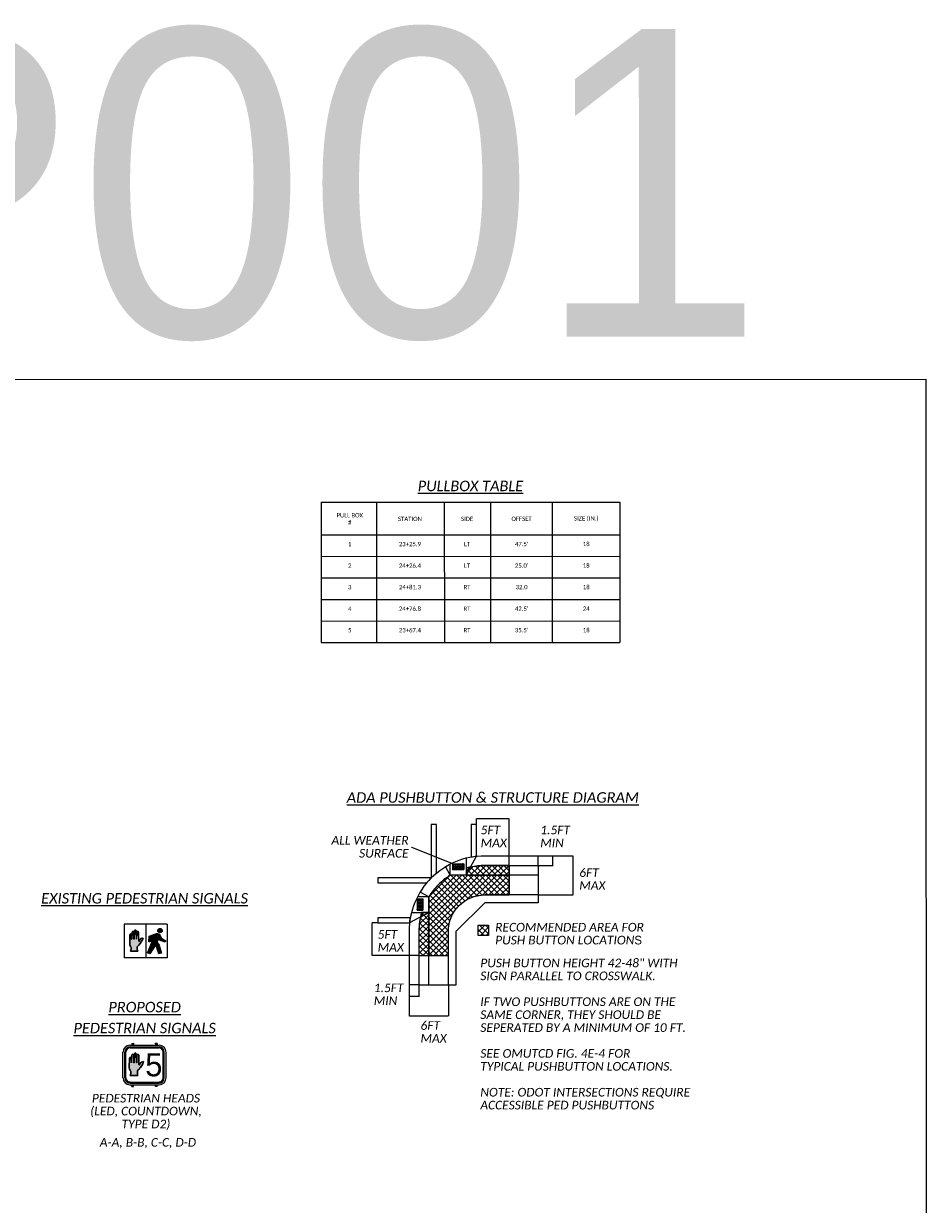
# Model space of a CAD drawing. Header units: feet. Extents: x 2244505 to 2247509, y 596053 to 600122.
# Tile 16 of 16: x 2247216 to 2247509, y 599739 to 600122. Entities that reach past the tile are written whole.
import ezdxf
from ezdxf.enums import TextEntityAlignment as Align

# ---------------------------------------------------------------- set-up
doc = ezdxf.new("R2010")
doc.units = ezdxf.units.FT
doc.header["$MEASUREMENT"] = 0
doc.linetypes.add('OhDOT_USTN1', pattern=[0.055, 0.014, -0.041])
doc.layers.add('SC_Scratch1', color=7, linetype='Continuous', plot=False)
for name, color, linetype in [('SG_P_Text', 7, 'Continuous'), ('SG_X_Mast_Arm', 7, 'OhDOT_USTN1'), ('SH_Data', 7, 'Continuous'), ('SH_Text', 7, 'Continuous'), ('SN_X_Public', 3, 'Continuous'), ('TX_P_20', 7, 'Continuous')]:
    doc.layers.add(name, color=color, linetype=linetype)
doc.styles.add('Font 70-Title', font='txt', dxfattribs={"width": 1.15, "height": 0.2})
doc.styles.add('P_Slanted_Normal', font='calibrii.ttf', dxfattribs={"height": 0.14})
doc.styles.add('P_Slanted_Subtitle', font='calibrii.ttf', dxfattribs={"height": 0.17})
doc.styles.add('Slanted-Normal', font='font31.shx', dxfattribs={"height": 0.14})
doc.styles.add('Slanted-Normal LS 0.50', font='font31.shx', dxfattribs={"height": 0.14})
doc.styles.get("Standard").update_dxf_attribs({"font": 'arial.ttf'})
doc.dimstyles.get("Standard").update_dxf_attribs({"dimtxt": 0.18, "dimasz": 0.18, "dimexe": 0.18, "dimexo": 0.0625, "dimgap": 0.09, "dimtad": 0, "dimtih": 1, "dimtoh": 1, "dimdec": 4, "dimzin": 0, "dimdsep": 46, "dimtxsty": 'Standard', "dimcen": 0.09, "dimadec": 0, "dimazin": 0, "dimtfac": 1, "dimtdec": 4, "dimtofl": 0, "dimtmove": 0, "dimatfit": 3, "dimfxl": 1, "dimtolj": 1, "dimtzin": 0, "dimarcsym": 0})

# ---------------------------------------------------------------- blocks, each defined once
blk = doc.blocks.new('*D1161')
at = {"layer": 'Defpoints', "color": 0, "linetype": 'Continuous', "transparency": 16777216}
for p in [(2247341.16, 599809.89), (2247353.91, 599809.89), (2247353.91, 599799.77)]:
    blk.add_point(p, dxfattribs=at)
at = {"layer": 'SH_Text', "color": 97, "linetype": 'Continuous', "lineweight": 0, "transparency": 16777216}
for p, q in [((2247341.16, 599809.82), (2247341.16, 599799.7)), ((2247353.91, 599809.82), (2247353.91, 599799.7)), ((2247341.3, 599799.77), (2247353.77, 599799.77))]:
    blk.add_line(p, q, dxfattribs=at)
at = {"layer": 'SH_Text', "color": 97, "linetype": 'Continuous', "transparency": 16777216}
for points in [[(2247341.3, 599799.8), (2247341.3, 599799.75), (2247341.16, 599799.77)], [(2247353.77, 599799.8), (2247353.77, 599799.75), (2247353.91, 599799.77)]]:
    blk.add_solid(points, dxfattribs=at)
blk = doc.blocks.new('*D1162')
at = {"layer": 'Defpoints', "color": 0, "linetype": 'Continuous', "transparency": 16777216}
for p in [(2247383.12, 599851.85), (2247394.41, 599851.85), (2247383.12, 599839.1)]:
    blk.add_point(p, dxfattribs=at)
at = {"layer": 'SH_Text', "color": 97, "linetype": 'Continuous', "lineweight": 0, "transparency": 16777216}
for p, q in [((2247383.19, 599851.85), (2247394.48, 599851.85)), ((2247394.41, 599839.24), (2247394.41, 599851.71)), ((2247383.19, 599839.1), (2247394.48, 599839.1))]:
    blk.add_line(p, q, dxfattribs=at)
at = {"layer": 'SH_Text', "color": 97, "linetype": 'Continuous', "transparency": 16777216}
for points in [[(2247394.43, 599851.71), (2247394.38, 599851.71), (2247394.41, 599851.85)], [(2247394.43, 599839.24), (2247394.38, 599839.24), (2247394.41, 599839.1)]]:
    blk.add_solid(points, dxfattribs=at)
blk = doc.blocks.new('*D1163')
at = {"layer": 'Defpoints', "color": 0, "linetype": 'Continuous', "transparency": 16777216}
for p in [(2247330.98, 599830), (2247329.1, 599819.37), (2247344.35, 599819.37)]:
    blk.add_point(p, dxfattribs=at)
at = {"layer": 'SH_Text', "color": 97, "linetype": 'Continuous', "lineweight": 0, "transparency": 16777216}
for p, q in [((2247330.91, 599830), (2247329.03, 599830)), ((2247329.1, 599829.86), (2247329.1, 599819.51)), ((2247344.28, 599819.37), (2247329.03, 599819.37))]:
    blk.add_line(p, q, dxfattribs=at)
at = {"layer": 'SH_Text', "color": 97, "linetype": 'Continuous', "transparency": 16777216}
for points in [[(2247329.12, 599829.86), (2247329.07, 599829.86), (2247329.1, 599830)], [(2247329.12, 599819.51), (2247329.07, 599819.51), (2247329.1, 599819.37)]]:
    blk.add_solid(points, dxfattribs=at)
blk = doc.blocks.new('*D1164')
at = {"layer": 'Defpoints', "color": 0, "linetype": 'Continuous', "transparency": 16777216}
for p in [(2247363.01, 599863.86), (2247363.01, 599862.03), (2247373.63, 599848.66)]:
    blk.add_point(p, dxfattribs=at)
at = {"layer": 'SH_Text', "color": 97, "linetype": 'Continuous', "lineweight": 0, "transparency": 16777216}
for p, q in [((2247363.01, 599862.1), (2247363.01, 599863.93)), ((2247373.49, 599863.86), (2247363.15, 599863.86)), ((2247373.63, 599848.73), (2247373.63, 599863.93))]:
    blk.add_line(p, q, dxfattribs=at)
at = {"layer": 'SH_Text', "color": 97, "linetype": 'Continuous', "transparency": 16777216}
for points in [[(2247363.15, 599863.89), (2247363.15, 599863.84), (2247363.01, 599863.86)], [(2247373.49, 599863.89), (2247373.49, 599863.84), (2247373.63, 599863.86)]]:
    blk.add_solid(points, dxfattribs=at)
blk = doc.blocks.new('*D1165')
at = {"layer": 'Defpoints', "color": 0, "linetype": 'Continuous', "transparency": 16777216}
for p in [(2247341.16, 599809.89), (2247344.35, 599809.89), (2247341.16, 599806.06)]:
    blk.add_point(p, dxfattribs=at)
at = {"layer": 'SH_Text', "color": 97, "linetype": 'Continuous', "lineweight": 0, "transparency": 16777216}
for p, q in [((2247341.16, 599809.82), (2247341.16, 599805.99)), ((2247344.35, 599809.82), (2247344.35, 599805.99)), ((2247344.21, 599806.06), (2247341.3, 599806.06))]:
    blk.add_line(p, q, dxfattribs=at)
at = {"layer": 'SH_Text', "color": 97, "linetype": 'Continuous', "transparency": 16777216}
for points in [[(2247341.3, 599806.08), (2247341.3, 599806.03), (2247341.16, 599806.06)], [(2247344.21, 599806.08), (2247344.21, 599806.03), (2247344.35, 599806.06)]]:
    blk.add_solid(points, dxfattribs=at)
blk = doc.blocks.new('*D1166')
at = {"layer": 'Defpoints', "color": 0, "linetype": 'Continuous', "transparency": 16777216}
for p in [(2247383.12, 599851.85), (2247387.85, 599851.85), (2247383.12, 599848.66)]:
    blk.add_point(p, dxfattribs=at)
at = {"layer": 'SH_Text', "color": 97, "linetype": 'Continuous', "lineweight": 0, "transparency": 16777216}
for p, q in [((2247383.19, 599851.85), (2247387.92, 599851.85)), ((2247387.85, 599848.8), (2247387.85, 599851.71)), ((2247383.19, 599848.66), (2247387.92, 599848.66))]:
    blk.add_line(p, q, dxfattribs=at)
at = {"layer": 'SH_Text', "color": 97, "linetype": 'Continuous', "transparency": 16777216}
for points in [[(2247387.88, 599851.71), (2247387.83, 599851.71), (2247387.85, 599851.85)], [(2247387.88, 599848.8), (2247387.83, 599848.8), (2247387.85, 599848.66)]]:
    blk.add_solid(points, dxfattribs=at)
blk = doc.blocks.new('HAND')
at = {"color": 4, "linetype": 'Continuous', "lineweight": 0, "flags": 128}
blk.add_lwpolyline([(0.0327, -0.0008), (-0.0313, -0.0008), (-0.0313, -0.0008, 0.132671), (-0.0271, 0.0154), (-0.0271, 0.0154), (-0.0271, 0.0308), (-0.0271, 0.0308, 0.167102), (-0.032, 0.0432), (-0.032, 0.0432, -0.191036), (-0.0387, 0.0626), (-0.0387, 0.0626), (-0.0372, 0.143), (-0.0372, 0.143, -1), (-0.0227, 0.143), (-0.0227, 0.143), (-0.0215, 0.105), (-0.0215, 0.105, 1.105459), (-0.0196, 0.1047), (-0.0197, 0.1045), (-0.0167, 0.1665), (-0.0167, 0.1665, -1), (-0.0022, 0.1665), (-0.0022, 0.1665), (-0.0014, 0.105), (-0.0014, 0.105, 1.105459), (0.0005, 0.1047), (0.0004, 0.1045), (0.004, 0.1776), (0.004, 0.1776, -1), (0.0186, 0.1776), (0.0186, 0.1776), (0.0199, 0.105), (0.0199, 0.105, 1.105459), (0.0218, 0.1047), (0.0218, 0.1045), (0.0247, 0.1659), (0.0247, 0.1659, -1), (0.0392, 0.1659), (0.0392, 0.1659), (0.0402, 0.0888), (0.0402, 0.0888, 0.624418), (0.0477, 0.089), (0.0477, 0.089, -0.280315), (0.0689, 0.113, -0.24028), (0.0796, 0.1117, -0.08382), (0.0424, 0.0526, 0.10317), (0.0284, 0.0364), (0.0284, 0.0364), (0.0284, 0.0154), (0.0284, 0.0154, 0.132671), (0.0327, -0.0008), (0.0327, -0.0008)], format="xyb", close=True, dxfattribs=at)
blk = doc.blocks.new('*U1167')
at = {"layer": 'SH_Data'}
blk.add_hatch(color=256, dxfattribs=at).paths.add_polyline_path([(-0.191, 0.05, -1.000003), (-0.197, 0.051), (-0.201, 0.265, 1), (-0.244, 0.265), (-0.254, 0.051), (-0.254, 0.051, -0.033175), (-0.254, 0.05), (-0.254, 0.05), (-0.254, 0.05, -0.995255), (-0.26, 0.051), (-0.262, 0.233), (-0.262, 0.233, 1), (-0.305, 0.233), (-0.314, 0.051), (-0.314, 0.051, -0.049362), (-0.314, 0.05), (-0.314, 0.05), (-0.314, 0.05, -0.997638), (-0.319, 0.051), (-0.323, 0.164), (-0.323, 0.164, 1), (-0.365, 0.164), (-0.37, -0.074, 0.191036), (-0.35, -0.131), (-0.35, -0.131, -0.167102), (-0.335, -0.167), (-0.335, -0.213, -0.132671), (-0.348, -0.26), (-0.159, -0.26, -0.132671), (-0.172, -0.213), (-0.172, -0.151, -0.10317), (-0.131, -0.103, 0.08382), (-0.021, 0.071, 0.24028), (-0.053, 0.075, 0.280315), (-0.115, 0.004), (-0.115, 0.004, -0.624418), (-0.137, 0.004), (-0.14, 0.231, 1), (-0.183, 0.231), (-0.191, 0.051), (-0.191, 0.051, -0.039935), (-0.191, 0.05), (-0.191, 0.05)])
for p, q in [((-0.524, -0.32), (-0.524, 0.309)), ((-0.478, -0.32), (-0.478, 0.309)), ((-0.355, 0.477), (-0.307, 0.477)), ((-0.352, 0.435), (0.352, 0.435)), ((-0.294, 0.49), (-0.311, 0.474)), ((-0.311, 0.474), (-0.309, 0.472)), ((-0.292, 0.488), (-0.309, 0.472)), ((-0.306, 0.515), (-0.306, 0.478)), ((-0.306, 0.515), (-0.269, 0.515)), ((-0.304, 0.477), (0.303, 0.477)), ((-0.28, 0.504), (-0.264, 0.521)), ((-0.278, 0.502), (-0.262, 0.519)), ((-0.266, 0.514), (-0.266, 0.477)), ((-0.262, 0.519), (-0.264, 0.521)), ((0.264, 0.521), (0.262, 0.519)), ((0.278, 0.502), (0.262, 0.519)), ((0.28, 0.504), (0.264, 0.521)), ((0.266, 0.514), (0.266, 0.477)), ((0.306, 0.515), (0.269, 0.515)), ((0.292, 0.488), (0.309, 0.472)), ((0.294, 0.49), (0.311, 0.474)), ((0.306, 0.515), (0.306, 0.478)), ((0.307, 0.477), (0.355, 0.477)), ((0.311, 0.474), (0.309, 0.472)), ((0.478, -0.32), (0.478, 0.309)), ((0.524, -0.32), (0.524, 0.309)), ((-0.355, -0.488), (0.355, -0.488)), ((-0.352, -0.446), (0.352, -0.446)), ((-0.306, -0.526), (-0.306, -0.488)), ((-0.306, -0.526), (-0.266, -0.526)), ((-0.266, -0.526), (-0.266, -0.488)), ((0.266, -0.526), (0.266, -0.488)), ((0.306, -0.526), (0.266, -0.526)), ((0.306, -0.526), (0.306, -0.488))]:
    blk.add_line(p, q, dxfattribs=at)
at = {"layer": 'SH_Data', "lineweight": 0}
for p, q in [((-0.451, 0.012), (-0.451, 0.309)), ((-0.352, 0.408), (0.352, 0.408)), ((0.451, 0.012), (0.451, 0.309)), ((-0.451, -0.32), (-0.451, 0.012)), ((0.451, -0.32), (0.451, 0.012)), ((-0.352, -0.419), (0.352, -0.419))]:
    blk.add_line(p, q, dxfattribs=at)
at = {"layer": 'SH_Data', "lineweight": 0, "flags": 128}
blk.add_lwpolyline([(-0.191, 0.05, -1.000003), (-0.197, 0.051), (-0.201, 0.265, 1), (-0.244, 0.265), (-0.254, 0.051), (-0.254, 0.051, -0.033175), (-0.254, 0.05), (-0.254, 0.05), (-0.254, 0.05, -0.995255), (-0.26, 0.051), (-0.262, 0.233), (-0.262, 0.233, 1), (-0.305, 0.233), (-0.314, 0.051), (-0.314, 0.051, -0.049362), (-0.314, 0.05), (-0.314, 0.05), (-0.314, 0.05, -0.997638), (-0.319, 0.051), (-0.323, 0.164), (-0.323, 0.164, 1), (-0.365, 0.164), (-0.37, -0.074, 0.191036), (-0.35, -0.131), (-0.35, -0.131, -0.167102), (-0.335, -0.167), (-0.335, -0.213, -0.132671), (-0.348, -0.26), (-0.159, -0.26, -0.132671), (-0.172, -0.213), (-0.172, -0.151, -0.10317), (-0.131, -0.103, 0.08382), (-0.021, 0.071, 0.24028), (-0.053, 0.075, 0.280315), (-0.115, 0.004), (-0.115, 0.004, -0.624418), (-0.137, 0.004), (-0.14, 0.231, 1), (-0.183, 0.231), (-0.191, 0.051), (-0.191, 0.051, -0.039935), (-0.191, 0.05), (-0.191, 0.05)], format="xyb", close=True, dxfattribs=at)
at = {"layer": 'SH_Data'}
for centre in [(-0.286, 0.496), (0.286, 0.496)]:
    blk.add_circle(centre, 0.0102, dxfattribs=at)
for centre, radius, start, end in [((-0.355, 0.309), 0.168, 90, 180), ((-0.352, 0.309), 0.126, 90, 180), ((0.352, 0.309), 0.126, 360, 90), ((0.355, 0.309), 0.168, 360, 90), ((-0.355, -0.32), 0.168, 180, 270), ((-0.352, -0.32), 0.126, 180, 270), ((0.352, -0.32), 0.126, 270, 360), ((0.355, -0.32), 0.168, 270, 360)]:
    blk.add_arc(centre, radius, start, end, dxfattribs=at)
at = {"layer": 'SH_Data', "lineweight": 0}
for centre, start, end in [((-0.352, 0.309), 90, 180), ((0.352, 0.309), 360, 90), ((-0.352, -0.32), 180, 270), ((0.352, -0.32), 270, 360)]:
    blk.add_arc(centre, 0.0989, start, end, dxfattribs=at)
at = {"layer": 'SH_Data', "color": 4, "linetype": 'Continuous', "lineweight": 0, "ltscale": 0.075, "xscale": 2.947582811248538, "yscale": 2.947582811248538, "zscale": 5.895165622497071, "rotation": 359.9999999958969}
blk.add_blockref('HAND', (-0.256, -0.258), dxfattribs=at)
at = {"layer": 'SH_Data', "style": 'Font 70-Title'}
blk.add_text('5', height=0.562, dxfattribs=at).set_placement((0.017, 0.281), align=Align.TOP_LEFT)

msp = doc.modelspace()

# ---------------------------------------------------------------- hatches: boundary and pattern name
at = {"layer": 'SH_Text'}
h = msp.add_hatch(dxfattribs=at)
h.set_pattern_fill('CROSSHATCH', color=256, scale=0.13369, angle=0.00097, style=0, pattern_type=2)
h.set_pattern_definition([(45.001, (2247354.6311, 599836.1223), (-0.94535, 0.945315), []), (315.001, (2247354.6311, 599836.1223), (0.945315, 0.94535), [])])
edge = h.paths.add_edge_path()
edge.add_arc((2247365.737, 599827.272), 21.39, 121.68707, 134.81968)
edge.add_arc((2247365.737, 599827.272), 21.39, 134.81968, 148.31487)
edge.add_line((2247347.535, 599838.508), (2247347.535, 599833.344))
edge.add_line((2247347.535, 599833.344), (2247347.535, 599833.344))
edge.add_line((2247347.535, 599833.344), (2247347.535, 599833.344))
edge.add_line((2247347.535, 599833.344), (2247347.535, 599819.373))
edge.add_line((2247347.535, 599819.373), (2247353.912, 599819.373))
edge.add_line((2247353.912, 599819.373), (2247353.912, 599827.272))
edge.add_arc((2247365.737, 599827.272), 11.825, 90.00097, 180.00097, ccw=False)
edge.add_line((2247365.737, 599839.097), (2247373.635, 599839.097))
edge.add_line((2247373.635, 599839.097), (2247373.635, 599845.474))
edge.add_line((2247373.635, 599845.474), (2247359.664, 599845.474))
edge.add_line((2247359.664, 599845.474), (2247359.664, 599845.474))
edge.add_line((2247359.664, 599845.474), (2247354.501, 599845.474))
h = msp.add_hatch(dxfattribs=at)
h.set_pattern_fill('CROSSHATCH', color=256, scale=0.13369, angle=0.00097, style=0, pattern_type=2)
h.set_pattern_definition([(45, (2247359.9358, 599847.0934), (-0.94535, 0.9453), []), (315, (2247359.9358, 599847.0934), (0.9453, 0.94535), [])])
edge = h.paths.add_edge_path()
edge.add_arc((2247365.737, 599827.272), 21.39, 102.50886, 106.49217)
edge.add_line((2247359.664, 599847.783), (2247359.664, 599845.474))
edge.add_line((2247359.664, 599845.474), (2247359.664, 599845.474))
edge.add_line((2247359.664, 599845.474), (2247361.104, 599848.155))
h = msp.add_hatch(dxfattribs=at)
h.set_pattern_fill('CROSSHATCH', color=256, scale=0.13369, angle=0.00097, style=0, pattern_type=2)
h.set_pattern_definition([(45, (2247366.1837, 599846.8576), (-0.94535, 0.94532), []), (315, (2247366.1837, 599846.8576), (0.94532, 0.94535), [])])
edge = h.paths.add_edge_path()
edge.add_arc((2247365.737, 599827.272), 21.39, 90.00097, 102.50886)
edge.add_line((2247361.104, 599848.155), (2247359.664, 599845.474))
edge.add_line((2247359.664, 599845.474), (2247373.635, 599845.474))
edge.add_line((2247373.635, 599845.474), (2247373.635, 599848.663))
edge.add_line((2247373.635, 599848.663), (2247365.736, 599848.663))
h = msp.add_hatch(dxfattribs=at)
h.set_pattern_fill('CROSSHATCH', color=256, scale=0.13369, angle=0.00097, style=0, pattern_type=2)
h.set_pattern_definition([(45.001, (2247346.6151, 599829.8706), (-0.94535, 0.94532), []), (315.001, (2247346.6151, 599829.8706), (0.94532, 0.94535), [])])
edge = h.paths.add_edge_path()
edge.add_arc((2247365.737, 599827.272), 21.39, 167.49308, 180.00097)
edge.add_line((2247344.346, 599827.272), (2247344.347, 599819.373))
edge.add_line((2247344.347, 599819.373), (2247347.535, 599819.373))
edge.add_line((2247347.535, 599819.373), (2247347.535, 599833.344))
edge.add_line((2247347.535, 599833.344), (2247344.854, 599831.904))
h = msp.add_hatch(dxfattribs=at)
h.set_pattern_fill('CROSSHATCH', color=256, scale=0.13369, angle=0.00097, style=0, pattern_type=2)
h.set_pattern_definition([(45, (2247345.554, 599832.9385), (-0.94535, 0.9453), []), (315, (2247345.554, 599832.9385), (0.9453, 0.94535), [])])
edge = h.paths.add_edge_path()
edge.add_arc((2247365.737, 599827.272), 21.39, 163.50977, 167.49308)
edge.add_line((2247344.854, 599831.904), (2247347.535, 599833.344))
edge.add_line((2247347.535, 599833.344), (2247347.535, 599833.344))
edge.add_line((2247347.535, 599833.344), (2247345.226, 599833.344))
h = msp.add_hatch(dxfattribs=at)
h.set_pattern_fill('CROSSHATCH', color=256, scale=0.13369, angle=0.00097, style=0, pattern_type=2)
h.set_pattern_definition([(45, (2247365.8426, 599829.3999), (-0.94535, 0.9453), []), (315, (2247365.8426, 599829.3999), (0.9453, 0.94535), [])])
h.paths.add_polyline_path([(2247363.561, 599829.31), (2247366.903, 599829.31), (2247366.903, 599825.967), (2247363.561, 599825.967)])
at = {"layer": 'SN_X_Public'}
h = msp.add_hatch(color=0, dxfattribs=at)
edge = h.paths.add_edge_path()
edge.add_arc((2247252.599, 599824.727), 0.0348, 167.15765, 347.15796, ccw=False)
edge.add_line((2247252.566, 599824.735), (2247252.515, 599827.411))
edge.add_arc((2247252.247, 599827.411), 0.267, 0.01756, 180.01756)
edge.add_line((2247251.98, 599827.411), (2247251.848, 599824.727))
edge.add_line((2247251.848, 599824.727), (2247251.849, 599824.727))
edge.add_arc((2247251.814, 599824.727), 0.0348, 351.02712, 358.62745, ccw=False)
edge.add_line((2247251.848, 599824.722), (2247251.848, 599824.719))
edge.add_line((2247251.848, 599824.719), (2247251.848, 599824.719))
edge.add_arc((2247251.814, 599824.727), 0.0348, 167.15765, 346.61267, ccw=False)
edge.add_line((2247251.78, 599824.735), (2247251.75, 599827))
edge.add_line((2247251.75, 599827), (2247251.751, 599827))
edge.add_arc((2247251.483, 599827), 0.267, 0.01756, 180.01756)
edge.add_line((2247251.216, 599827), (2247251.108, 599824.726))
edge.add_line((2247251.108, 599824.726), (2247251.108, 599824.726))
edge.add_arc((2247251.073, 599824.727), 0.0348, 347.32375, 358.62741, ccw=False)
edge.add_line((2247251.107, 599824.719), (2247251.107, 599824.719))
edge.add_line((2247251.107, 599824.719), (2247251.107, 599824.719))
edge.add_arc((2247251.073, 599824.727), 0.0348, 167.15765, 346.88669, ccw=False)
edge.add_line((2247251.039, 599824.735), (2247250.994, 599826.136))
edge.add_line((2247250.994, 599826.136), (2247250.995, 599826.136))
edge.add_arc((2247250.727, 599826.136), 0.267, 0.01756, 180.01756)
edge.add_line((2247250.46, 599826.136), (2247250.405, 599823.173))
edge.add_arc((2247251.429, 599823.127), 1.025, 177.41398, 220.67494)
edge.add_line((2247250.652, 599822.459), (2247250.652, 599822.46))
edge.add_arc((2247250.08, 599821.967), 0.756, 2.79247, 40.73877, ccw=False)
edge.add_line((2247250.834, 599822.003), (2247250.835, 599821.436))
edge.add_arc((2247249.648, 599821.425), 1.187, -29.69372, 0.53569, ccw=False)
edge.add_line((2247250.679, 599820.837), (2247253.036, 599820.837))
edge.add_arc((2247254.067, 599821.426), 1.187, 179.49942, 209.72884, ccw=False)
edge.add_line((2247252.88, 599821.436), (2247252.88, 599822.211))
edge.add_arc((2247254.567, 599821.279), 1.927, 127.53699, 151.09846, ccw=False)
edge.add_arc((2247247.629, 599827.957), 7.73, 318.22336, 337.38872)
edge.add_arc((2247254.521, 599824.621), 0.438, 56.2466, 110.29017)
edge.add_arc((2247254.705, 599823.948), 1.135, 107.2642, 169.9002)
edge.add_line((2247253.588, 599824.147), (2247253.589, 599824.148))
edge.add_arc((2247253.449, 599824.21), 0.153, 208.08786, 336.01353, ccw=False)
edge.add_line((2247253.315, 599824.138), (2247253.276, 599826.979))
edge.add_arc((2247253.009, 599826.979), 0.267, 0.01756, 180.01756)
edge.add_line((2247252.741, 599826.979), (2247252.634, 599824.726))
edge.add_line((2247252.634, 599824.726), (2247252.634, 599824.726))
edge.add_arc((2247252.599, 599824.727), 0.0348, 349.47997, 358.62745, ccw=False)
edge.add_line((2247252.634, 599824.721), (2247252.633, 599824.719))
edge.add_line((2247252.633, 599824.719), (2247252.633, 599824.72))

# ---------------------------------------------------------------- linework, layer by layer
at = {"layer": 'SC_Scratch1'}
msp.add_lwpolyline([(2246968.498, 600006.553), (2247508.979, 600006.719), (2247509.183, 599332.175), (2246968.702, 599332.009)], close=True, dxfattribs=at)
at = {"layer": 'SH_Text'}
for p, q in [((2247359.664, 599845.474), (2247363.007, 599851.699)), ((2247359.664, 599851.089), (2247359.664, 599845.474)), ((2247365.736, 599851.851), (2247383.116, 599851.851)), ((2247383.116, 599848.663), (2247383.116, 599851.851)), ((2247354.501, 599845.474), (2247352.99, 599848.287)), ((2247354.501, 599845.474), (2247354.501, 599849.132)), ((2247355.334, 599849.2), (2247358.887, 599849.2)), ((2247355.334, 599849.2), (2247355.334, 599847.366)), ((2247355.334, 599847.366), (2247358.887, 599847.366)), ((2247358.887, 599849.2), (2247358.887, 599847.366)), ((2247365.736, 599848.663), (2247383.116, 599848.663)), ((2247373.635, 599848.663), (2247373.635, 599839.097)), ((2247383.116, 599848.663), (2247383.116, 599845.474)), ((2247383.116, 599845.474), (2247354.501, 599845.474)), ((2247383.116, 599845.474), (2247383.116, 599839.097)), ((2247347.535, 599838.508), (2247343.876, 599838.508)), ((2247347.535, 599838.508), (2247344.721, 599840.018)), ((2247347.535, 599809.892), (2247347.535, 599838.508)), ((2247383.116, 599839.097), (2247365.737, 599839.097)), ((2247383.116, 599839.097), (2247383.116, 599836.557)), ((2247343.808, 599837.674), (2247343.808, 599834.121)), ((2247343.808, 599837.674), (2247345.642, 599837.674)), ((2247343.808, 599834.121), (2247345.642, 599834.121)), ((2247345.642, 599837.674), (2247345.642, 599834.121)), ((2247365.737, 599836.557), (2247356.452, 599827.272)), ((2247383.116, 599836.557), (2247365.737, 599836.557)), ((2247347.535, 599833.344), (2247341.31, 599830.002)), ((2247341.92, 599833.344), (2247347.535, 599833.344)), ((2247341.158, 599827.272), (2247341.158, 599809.892)), ((2247344.346, 599827.272), (2247344.347, 599809.892)), ((2247353.912, 599809.892), (2247353.912, 599827.272)), ((2247356.452, 599809.892), (2247356.452, 599827.272)), ((2247344.346, 599819.373), (2247353.912, 599819.373)), ((2247344.347, 599809.892), (2247341.158, 599809.892)), ((2247344.347, 599809.892), (2247347.535, 599809.892)), ((2247347.535, 599809.892), (2247353.912, 599809.892)), ((2247353.912, 599809.892), (2247356.452, 599809.892))]:
    msp.add_line(p, q, dxfattribs=at)
at = {"layer": 'SH_Text', "flags": 128}
for points in [[(2247348.357, 599844.652, -0.0230166), (2247350.028, 599846.176), (2247350.028, 599862.031), (2247348.356, 599862.031)], [(2247361.335, 599851.454, -0.0171847), (2247363.007, 599851.699), (2247363.006, 599862.032), (2247361.335, 599862.032)], [(2247365.736, 599848.663, 0.0546302), (2247361.104, 599848.155), (2247359.664, 599845.474), (2247373.635, 599845.474), (2247373.635, 599848.663)], [(2247361.104, 599848.155, 0.0173822), (2247359.664, 599847.783), (2247359.664, 599845.474), (2247359.664, 599845.474)], [(2247348.357, 599844.652), (2247330.977, 599844.651), (2247330.977, 599842.98), (2247346.833, 599842.98, -0.0230166)], [(2247354.501, 599845.474, 0.0573646), (2247350.659, 599842.445, 0.0589521), (2247347.535, 599838.508), (2247347.535, 599833.344), (2247347.535, 599833.344), (2247347.535, 599833.344), (2247347.535, 599819.373), (2247353.912, 599819.373), (2247353.912, 599827.272, -0.4142136), (2247365.737, 599839.097), (2247373.635, 599839.097), (2247373.635, 599845.474), (2247359.664, 599845.474), (2247359.664, 599845.474)], [(2247341.555, 599831.673), (2247341.555, 599831.673), (2247330.977, 599831.673), (2247330.977, 599830.001), (2247341.31, 599830.002, -0.0171847)], [(2247344.854, 599831.904, 0.0546302), (2247344.346, 599827.272), (2247344.347, 599819.373), (2247347.535, 599819.373), (2247347.535, 599833.344)], [(2247345.226, 599833.344, 0.0173822), (2247344.854, 599831.904), (2247347.535, 599833.344), (2247347.535, 599833.344)]]:
    msp.add_lwpolyline(points, format="xyb", close=True, dxfattribs=at)
msp.add_lwpolyline([(2247363.561, 599829.31), (2247366.903, 599829.31), (2247366.903, 599825.967), (2247363.561, 599825.967)], close=True, dxfattribs=at)
at = {"layer": 'SH_Text'}
for centre in [(2247355.63, 599848.895), (2247355.63, 599848.283), (2247355.63, 599847.666), (2247356.222, 599848.895), (2247356.222, 599848.283), (2247356.222, 599847.666), (2247356.814, 599848.895), (2247356.815, 599848.283), (2247356.815, 599847.666), (2247357.407, 599848.895), (2247357.407, 599848.283), (2247357.407, 599847.666), (2247357.999, 599848.895), (2247357.999, 599848.283), (2247357.999, 599847.666), (2247358.591, 599848.895), (2247358.591, 599848.283), (2247358.591, 599847.666), (2247344.114, 599837.378), (2247344.114, 599836.786), (2247344.114, 599836.194), (2247344.114, 599835.602), (2247344.114, 599835.01), (2247344.114, 599834.417), (2247344.725, 599837.378), (2247344.725, 599836.786), (2247344.725, 599836.194), (2247344.725, 599835.601), (2247344.725, 599835.009), (2247344.725, 599834.417), (2247345.343, 599837.378), (2247345.343, 599836.786), (2247345.343, 599836.194), (2247345.343, 599835.601), (2247345.343, 599835.009), (2247345.343, 599834.417)]:
    msp.add_circle(centre, 0.213, dxfattribs=at)
at = {"layer": 'SH_Text', "extrusion": (0, 0, -1)}
for radius, start in [(24.579, 44.99903), (21.39, 73.50783), (11.825, 359.99903)]:
    msp.add_arc((-2247365.737, 599827.272), radius, start, 89.99903, dxfattribs=at)
at = {"layer": 'SH_Text'}
for radius, start in [(24.579, 135.00097), (21.39, 163.50977)]:
    msp.add_arc((2247365.737, 599827.272), radius, start, 180.00097, dxfattribs=at)
for p in [(2247355.334, 599849.2), (2247355.334, 599848.895), (2247355.334, 599848.895), (2247355.334, 599848.895), (2247355.334, 599848.589), (2247355.334, 599848.283), (2247355.334, 599848.283), (2247355.334, 599847.978), (2247355.334, 599847.672), (2247355.334, 599847.672), (2247355.334, 599847.366), (2247358.591, 599849.2), (2247358.591, 599847.366), (2247358.887, 599848.895), (2247358.887, 599848.283), (2247358.887, 599847.659), (2247343.808, 599837.674), (2247343.808, 599834.417), (2247344.114, 599837.674), (2247344.114, 599837.674), (2247344.114, 599837.674), (2247344.114, 599834.121), (2247344.42, 599837.674), (2247344.725, 599837.674), (2247344.725, 599837.674), (2247344.725, 599834.121), (2247345.031, 599837.674), (2247345.337, 599837.674), (2247345.337, 599837.674), (2247345.349, 599834.121), (2247345.642, 599837.674), (2247345.642, 599834.417)]:
    msp.add_point(p, dxfattribs=at)
at = {"layer": 'SN_X_Public', "color": 0}
for p, q in [((2247262.612, 599829.549), (2247248.612, 599829.544)), ((2247248.612, 599829.544), (2247248.615, 599818.629)), ((2247255.612, 599829.546), (2247255.615, 599818.631)), ((2247256.691, 599825.651), (2247259.096, 599826.545)), ((2247259.096, 599826.545), (2247259.497, 599826.58)), ((2247259.497, 599826.58), (2247259.984, 599826.442)), ((2247259.984, 599826.442), (2247260.7, 599824.999)), ((2247262.612, 599829.549), (2247262.615, 599818.633)), ((2247256.206, 599820.326), (2247257.637, 599823.658)), ((2247256.635, 599823.831), (2247256.691, 599825.651)), ((2247257.15, 599823.864), (2247256.635, 599823.831)), ((2247258.639, 599822.697), (2247256.894, 599819.982)), ((2247257.493, 599825.342), (2247257.15, 599823.864)), ((2247258.009, 599825.342), (2247257.493, 599825.342)), ((2247257.522, 599824.243), (2247258.009, 599825.342)), ((2247257.637, 599823.658), (2247257.522, 599824.243)), ((2247259.097, 599822.285), (2247258.639, 599822.697)), ((2247259.784, 599824.69), (2247259.229, 599823.828)), ((2247259.229, 599823.828), (2247259.985, 599822.801)), ((2247260.27, 599824.244), (2247259.784, 599824.69)), ((2247259.985, 599822.801), (2247260.721, 599820.187)), ((2247261.903, 599823.729), (2247260.27, 599824.244)), ((2247260.7, 599824.999), (2247262.189, 599824.142)), ((2247262.189, 599824.142), (2247261.903, 599823.729)), ((2247262.615, 599818.633), (2247248.615, 599818.629)), ((2247256.894, 599819.982), (2247256.206, 599820.326)), ((2247259.871, 599819.983), (2247259.097, 599822.285)), ((2247260.721, 599820.187), (2247259.871, 599819.983))]:
    msp.add_line(p, q, dxfattribs=at)
at = {"layer": 'SN_X_Public', "color": 0, "flags": 128}
msp.add_lwpolyline([(2247252.633, 599824.72, -1.0000027), (2247252.566, 599824.735), (2247252.515, 599827.411, 1), (2247251.98, 599827.411), (2247251.848, 599824.727), (2247251.849, 599824.727, -0.0331749), (2247251.848, 599824.722), (2247251.848, 599824.719), (2247251.848, 599824.719, -0.9952555), (2247251.78, 599824.735), (2247251.75, 599827), (2247251.751, 599827, 1), (2247251.216, 599827), (2247251.108, 599824.726), (2247251.108, 599824.726, -0.0493616), (2247251.107, 599824.719), (2247251.107, 599824.719), (2247251.107, 599824.719, -0.9976382), (2247251.039, 599824.735), (2247250.994, 599826.136), (2247250.995, 599826.136, 1), (2247250.46, 599826.136), (2247250.405, 599823.173, 0.1910359), (2247250.652, 599822.459), (2247250.652, 599822.46, -0.1671017), (2247250.834, 599822.003), (2247250.835, 599821.436, -0.132671), (2247250.679, 599820.837), (2247253.036, 599820.837, -0.132671), (2247252.88, 599821.436), (2247252.88, 599822.211, -0.10317), (2247253.393, 599822.807, 0.0838201), (2247254.764, 599824.985, 0.2402798), (2247254.369, 599825.032, 0.2803154), (2247253.588, 599824.147), (2247253.589, 599824.148, -0.6244185), (2247253.315, 599824.138), (2247253.276, 599826.979, 1), (2247252.741, 599826.979), (2247252.634, 599824.726), (2247252.634, 599824.726, -0.0399346), (2247252.634, 599824.721), (2247252.633, 599824.719), (2247252.633, 599824.72)], format="xyb", close=True, dxfattribs=at)
at = {"layer": 'SN_X_Public', "color": 0, "const_width": 0.746}
msp.add_lwpolyline([(2247260.618, 599827.487, -1), (2247259.872, 599827.487, -1)], format="xyb", close=True, dxfattribs=at)
at = {"layer": 'SN_X_Public', "color": 0}
msp.add_circle((2247260.245, 599827.517), 0.716, dxfattribs=at)
for points in [[(2247257.493, 599825.342), (2247256.691, 599825.651), (2247258.009, 599825.342), (2247259.096, 599826.545)], [(2247259.784, 599824.69), (2247257.522, 599824.243), (2247259.984, 599826.442), (2247258.009, 599825.342)], [(2247259.984, 599826.442), (2247258.009, 599825.342), (2247259.096, 599826.545)], [(2247259.984, 599826.442), (2247259.096, 599826.545), (2247259.497, 599826.58)], [(2247260.7, 599824.999), (2247260.27, 599824.244), (2247259.984, 599826.442), (2247259.784, 599824.69)], [(2247256.894, 599819.982), (2247256.206, 599820.326), (2247258.639, 599822.697), (2247257.637, 599823.658)], [(2247257.15, 599823.864), (2247256.635, 599823.831), (2247257.493, 599825.342), (2247256.691, 599825.651)], [(2247259.229, 599823.828), (2247257.637, 599823.658), (2247259.784, 599824.69), (2247257.522, 599824.243)], [(2247258.639, 599822.697), (2247257.637, 599823.658), (2247259.229, 599823.828), (2247257.637, 599823.658)], [(2247259.985, 599822.801), (2247259.097, 599822.285), (2247259.229, 599823.828), (2247258.639, 599822.697)], [(2247260.721, 599820.187), (2247259.871, 599819.983), (2247259.985, 599822.801), (2247259.097, 599822.285)], [(2247262.189, 599824.142), (2247261.903, 599823.729), (2247260.7, 599824.999), (2247260.27, 599824.244)]]:
    msp.add_solid(points, dxfattribs=at)
at = {"layer": 'TX_P_20', "color": 7, "linetype": 'Continuous', "ltscale": 0.277778}
for points in [[(2247312.594, 599966.757), (2247409.594, 599966.787)], [(2247312.594, 599966.757), (2247312.608, 599921.12)], [(2247330.594, 599966.763), (2247330.608, 599921.125)], [(2247352.594, 599966.77), (2247352.608, 599921.132)], [(2247367.594, 599966.774), (2247367.608, 599921.136)], [(2247387.594, 599966.78), (2247387.608, 599921.143)], [(2247409.594, 599966.787), (2247409.608, 599921.149)], [(2247312.599, 599949.12), (2247409.599, 599949.149)], [(2247312.601, 599942.12), (2247409.601, 599942.149)], [(2247312.601, 599935.12), (2247409.601, 599935.149)], [(2247312.604, 599928.12), (2247409.604, 599928.149)], [(2247312.606, 599921.12), (2247409.606, 599921.149)]]:
    msp.add_lwpolyline(points, dxfattribs=at)
at = {"layer": 'TX_P_20'}
msp.add_lwpolyline([(2247312.597, 599956.12), (2247409.597, 599956.149)], dxfattribs=at)

# ---------------------------------------------------------------- block references
at = {"layer": 'SH_Data', "xscale": 13.369, "yscale": 13.369, "zscale": 13.369}
msp.add_blockref('*U1167', (2247255.219, 599783.905), dxfattribs=at)
at = {"layer": 'SN_X_Public', "color": 0, "ltscale": 0.075, "xscale": 36.84478514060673, "yscale": 36.84478514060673, "zscale": 73.68957028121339, "rotation": 0.0175583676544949}
msp.add_blockref('HAND', (2247251.833, 599820.867), dxfattribs=at)

# ---------------------------------------------------------------- texts
at = {"layer": 'SC_Scratch1', "color": 2, "insert": (2246771.473, 600120.311), "char_height": 100, "width": 961.21808, "attachment_point": 1, "rotation": 0.01756, "style": 'Slanted-Normal'}
msp.add_mtext('\\pxqc;CP001', dxfattribs=at)
at = {"layer": 'SG_P_Text', "insert": (2247255.682, 599768.545), "char_height": 2.8, "attachment_point": 5, "rotation": 0.01756, "line_spacing_factor": 0.9, "style": 'P_Slanted_Normal'}
msp.add_mtext('PEDESTRIAN HEADS\\P(LED, COUNTDOWN, \\PTYPE D2)', dxfattribs=at)
at = {"layer": 'SG_X_Mast_Arm', "linetype": 'Continuous', "insert": (2247240.665, 599760.087), "char_height": 2.8, "attachment_point": 1, "style": 'P_Slanted_Normal'}
msp.add_mtext_dynamic_manual_height_columns('A-A, B-B, C-C, D-D ', width=32.73482, gutter_width=14, heights=[0], dxfattribs=at)
at = {"layer": 'SH_Text', "style": 'P_Slanted_Subtitle'}
for s, p in [('%%UPULLBOX TABLE', (2247361.092, 599972.011)), ('%%UEXISTING PEDESTRIAN SIGNALS', (2247255.219, 599838.007)), ('%%UPROPOSED', (2247255.248, 599802.65)), ('%%UPEDESTRIAN SIGNALS', (2247255.25, 599795.837))]:
    msp.add_text(s, height=3.4, rotation=0.01756, dxfattribs=at).set_placement(p, align=Align.MIDDLE)
msp.add_text('%%uADA PUSHBUTTON & STRUCTURE DIAGRAM%%U', height=3.4, rotation=0.01756, dxfattribs=at).set_placement((2247368.339, 599870.771), align=Align.MIDDLE_CENTER)
at = {"layer": 'SH_Text', "insert": (2247364.396, 599861.616), "char_height": 2.8, "width": 8.13723, "attachment_point": 1, "rotation": 0.00097, "line_spacing_factor": 0.9, "style": 'Slanted-Normal LS 0.50'}
msp.add_mtext('{\\fCalibri|b0|i1|c0|p34;5FT\\PMAX}', dxfattribs=at)
at = {"layer": 'SH_Text', "char_height": 2.8, "rotation": 0.00097, "line_spacing_factor": 0.9, "style": 'Slanted-Normal LS 0.50'}
for s, insert, attachment_point in [('{\\fCalibri|b0|i1|c0|p34;1.5FT\\PMIN}', (2247383.757, 599861.617), 1), ('{\\fCalibri|b0|i1|c0|p34;ALL WEATHER\\PSURFACE}', (2247341.004, 599858.245), 3), ('{\\fCalibri|b0|i1|c0|p34;6FT\\PMAX}', (2247396.429, 599847.757), 1), ('{\\fCalibri|b0|i1|c0|p34;5FT\\PMAX}', (2247330.939, 599827.665), 1), ('{\\fCalibri|b0|i1|c0|p34;RECOMMENDED AREA FOR\\PPUSH BUTTON LOCATION}S', (2247369.113, 599830.012), 1), ('{\\fCalibri|b0|i1|c0|p34;PUSH BUTTON HEIGHT 42-48" WITH\\PSIGN PARALLEL TO CROSSWALK.\\P\\PIF TWO PUSHBUTTONS ARE ON THE\\PSAME CORNER, THEY SHOULD BE\\PSEPERATED BY A MINIMUM OF 10 FT.\\P\\PSEE OMUTCD FIG. 4E-4 FOR \\PTYPICAL PUSHBUTTON LOCATIONS.\\P\\PNOTE: ODOT INTERSECTIONS REQUIRE\\PACCESSIBLE PED PUSHBUTTONS}', (2247364.285, 599818.397), 1), ('{\\fCalibri|b0|i1|c0|p34;1.5FT\\PMIN}', (2247329.678, 599810.305), 1), ('{\\fCalibri|b0|i1|c0|p34;6FT\\PMAX}', (2247344.856, 599798.068), 1)]:
    msp.add_mtext(s, dxfattribs=dict(at, insert=insert, attachment_point=attachment_point))
at = {"layer": 'TX_P_20', "color": 7, "char_height": 1.4, "rotation": 0.01756, "style": 'Slanted-Normal'}
for s, insert, width, attachment_point in [('{\\fCalibri|b0|i0|c0|p34;PULL BOX #}', (2247321.88, 599961.304), 9.2227, 5), ('{\\fCalibri|b0|i0|c0|p34;LT}', (2247359.974, 599953.834), 1.22222, 2), ("{\\fCalibri|b0|i0|c0|p34;47.5'}", (2247377.711, 599953.837), 1.12222, 2), ('{\\fCalibri|b0|i0|c0|p34;18}', (2247398.694, 599953.855), 8.55491, 2), ('{\\fCalibri|b0|i0|c0|p34;LT}', (2247359.976, 599946.834), 1.22222, 2), ("{\\fCalibri|b0|i0|c0|p34;25.0'}", (2247377.713, 599946.837), 1.12222, 2), ('{\\fCalibri|b0|i0|c0|p34;18}', (2247398.696, 599946.855), 8.55491, 2), ('{\\fCalibri|b0|i0|c0|p34;RT}', (2247359.976, 599939.834), 1.22222, 2), ('{\\fCalibri|b0|i0|c0|p34;32.0}', (2247377.713, 599939.837), 1.12222, 2), ('{\\fCalibri|b0|i0|c0|p34;18}', (2247398.696, 599939.855), 8.55491, 2), ('{\\fCalibri|b0|i0|c0|p34;RT}', (2247359.978, 599932.834), 1.22222, 2), ("{\\fCalibri|b0|i0|c0|p34;42.5'}", (2247377.715, 599932.837), 1.12222, 2), ('{\\fCalibri|b0|i0|c0|p34;24}', (2247398.698, 599932.855), 8.55491, 2), ('{\\fCalibri|b0|i0|c0|p34;RT}', (2247359.974, 599925.834), 1.22222, 2), ("{\\fCalibri|b0|i0|c0|p34;35.5'}", (2247377.711, 599925.837), 1.12222, 2), ('{\\fCalibri|b0|i0|c0|p34;18}', (2247398.7, 599925.855), 8.55491, 2)]:
    msp.add_mtext(s, dxfattribs=dict(at, insert=insert, width=width, attachment_point=attachment_point))
for s, insert, attachment_point in [('{\\fCalibri|b0|i0|c0|p34;STATION}', (2247341.43, 599961.31), 5), ('{\\fCalibri|b0|i0|c0|p34;SIDE}', (2247359.999, 599961.315), 5), ('{\\fCalibri|b0|i0|c0|p34;OFFSET}', (2247377.709, 599961.321), 5), ('{\\fCalibri|b0|i0|c0|p34;SIZE (IN.)}', (2247398.692, 599961.327), 5), ('{\\fCalibri|b0|i0|c0|p34;1}', (2247321.882, 599953.122), 5), ('{\\fCalibri|b0|i0|c0|p34;23+25.9}', (2247341.432, 599953.828), 2), ('{\\fCalibri|b0|i0|c0|p34;2}', (2247321.884, 599946.122), 5), ('{\\fCalibri|b0|i0|c0|p34;24+26.4}', (2247341.435, 599946.828), 2), ('{\\fCalibri|b0|i0|c0|p34;3}', (2247321.884, 599939.122), 5), ('{\\fCalibri|b0|i0|c0|p34;24+81.3}', (2247341.435, 599939.828), 2), ('{\\fCalibri|b0|i0|c0|p34;4}', (2247321.887, 599932.122), 5), ('{\\fCalibri|b0|i0|c0|p34;24+76.8}', (2247341.437, 599932.828), 2), ('{\\fCalibri|b0|i0|c0|p34;5}', (2247321.889, 599925.122), 5), ('{\\fCalibri|b0|i0|c0|p34;23+67.4}', (2247341.432, 599925.828), 2)]:
    msp.add_mtext(s, dxfattribs=dict(at, insert=insert, attachment_point=attachment_point))

# ---------------------------------------------------------------- dimensions: what is measured, and where the dimension line sits
at = {"layer": 'SH_Text', "color": 97, "linetype": 'Continuous', "lineweight": 0}
for base, p1, p2, angle, picture, middle in [((2247363.006, 599863.862), (2247373.635, 599848.663), (2247363.006, 599862.032), 180.00097, '*D1164', (2247368.321, 599863.862)), ((2247394.405, 599851.851), (2247383.116, 599839.097), (2247383.116, 599851.851), 90.00097, '*D1162', (2247394.405, 599845.474)), ((2247387.852, 599851.851), (2247383.116, 599848.663), (2247383.116, 599851.851), 90.00097, '*D1166', (2247387.852, 599850.257)), ((2247329.097, 599819.373), (2247330.977, 599830.001), (2247344.346, 599819.373), 270.00097, '*D1163', (2247329.097, 599824.687)), ((2247353.912, 599799.775), (2247341.158, 599809.892), (2247353.912, 599809.892), 0.00097, '*D1161', (2247347.535, 599799.774)), ((2247341.159, 599806.058), (2247344.347, 599809.892), (2247341.158, 599809.892), 180.00097, '*D1165', (2247342.753, 599806.058))]:
    dim = msp.add_linear_dim(base=base, p1=p1, p2=p2, angle=angle, text=' ', dimstyle='Standard', override={"dimtxt": 0.14, "dimasz": 0.14, "dimexe": 0.07, "dimexo": 0.07, "dimgap": 0.07, "dimtad": 1, "dimtih": 0, "dimtoh": 0, "dimdec": 0, "dimlfac": 12, "dimzin": 3, "dimlunit": 2, "dimtxsty": 'Slanted-Normal LS 0.50', "dimcen": 0, "dimclrd": 97, "dimclre": 97, "dimclrt": 7, "dimtdec": 0, "dimtmove": 1, "dimtolj": 0, "dimtzin": 3, "dimlwd": 0, "dimlwe": 0}, dxfattribs=at)
    dim.commit()
    dim.dimension.update_dxf_attribs({"geometry": picture, "text_midpoint": middle})

# ---------------------------------------------------------------- leaders
at = {"layer": 'SH_Text', "color": 97, "linetype": 'Continuous', "lineweight": 0, "annotation_type": 0, "has_hookline": 1, "hookline_direction": 1, "horizontal_direction": (1, 1.7e-05, 0)}
msp.add_leader([(2247355.334, 599849.2), (2247342.08, 599854.501), (2247341.94, 599854.501)], dimstyle='Standard', override={"dimtxt": 0.14, "dimasz": 0.14, "dimgap": 0.07, "dimtad": 0, "dimtxsty": 'Slanted-Normal LS 0.50', "dimclrd": 97, "dimlwd": 0}, dxfattribs=at)

doc.saveas('drawing.dxf')
